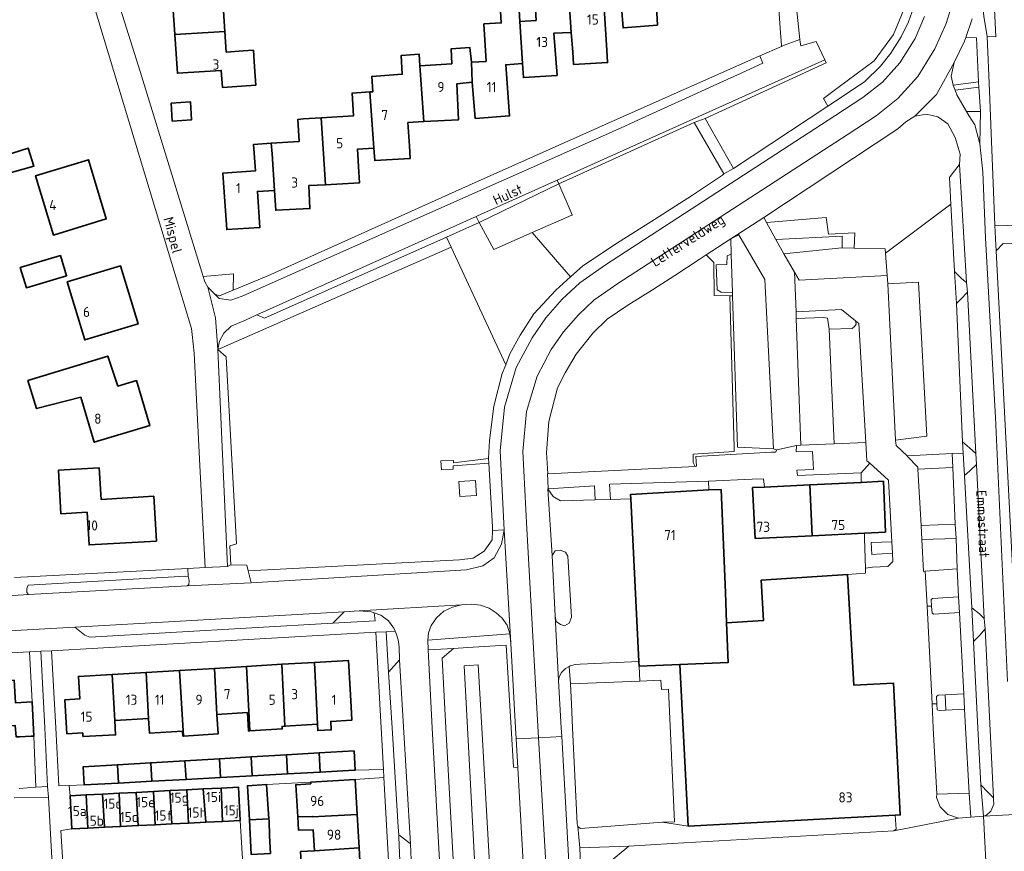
# Model space of a CAD drawing. Header units: metres. Extents: x 245598 to 248629, y 478632 to 481821.
# Tile 35 of 122: x 247371 to 247546, y 479478 to 479626. Entities that reach past the tile are written whole.
import ezdxf
from ezdxf.enums import TextEntityAlignment as Align

# ---------------------------------------------------------------- set-up
doc = ezdxf.new("R2010")
doc.units = ezdxf.units.M
for name, color, linetype, lineweight in [('B-XX-GR-GROENVOORZIENING-GV', 80, 'Continuous', 18), ('B-XX-OG-BEBOUWING-GV', 7, 'Continuous', 35), ('B-XX-OG-BEBOUWING-T18', 10, 'Continuous', 18), ('B-XX-OG-TERREIN_ERF-GV', 7, 'Continuous', 18), ('B-XX-OG-TOPOGRAFIE-T18', 10, 'Continuous', 18), ('B-XX-OG-WATER-GV', 130, 'Continuous', 18), ('B-XX-OG-WATER_SLOOT-GV', 120, 'Continuous', 18), ('B-XX-VH-VERHARDING_GESLOTEN-GV', 252, 'Continuous', 18), ('B-XX-VH-VERHARDING_OPEN-GV', 252, 'Continuous', 18)]:
    doc.layers.add(name, color=color, linetype=linetype, lineweight=lineweight)
doc.styles.add('NLCS-ISO-M-T18', font='NLCS-ISO.ttf', dxfattribs={"height": 1.8})

msp = doc.modelspace()

# ---------------------------------------------------------------- linework, layer by layer
at = {"layer": 'B-XX-GR-GROENVOORZIENING-GV'}
for points in [[(247508.275, 479637.125), (247509.791, 479622.446), (247509.838, 479621.988), (247510, 479621.3), (247512.713, 479622.062), (247514.238, 479618.812), (247514.488, 479618.287), (247492.988, 479608.375), (247498.012, 479599.525), (247514.799, 479610.606), (247513.994, 479611.975), (247516.617, 479613.911), (247523.016, 479618.636), (247526.425, 479623.323), (247528.556, 479628.522), (247528.811, 479631.505), (247528.599, 479634.974), (247522.947, 479634.704), (247522.827, 479637.214), (247528.445, 479637.483), (247528.304, 479639.787), (247508.236, 479638.303)], [(247529.424, 479639.87), (247528.304, 479639.787), (247528.445, 479637.483), (247528.81, 479637.5), (247528.93, 479634.99), (247528.599, 479634.974), (247528.811, 479631.505), (247528.556, 479628.522), (247526.425, 479623.323), (247523.016, 479618.636), (247516.617, 479613.911), (247513.994, 479611.975), (247514.799, 479610.606), (247521.287, 479614.888), (247524.125, 479617.675), (247525.988, 479620), (247527.838, 479622.925), (247529.1, 479625.575), (247530.013, 479628.075), (247530.275, 479629.625), (247529.8, 479638.125), (247529.475, 479638.9)], [(247537.025, 479614.325), (247541.577, 479614.937), (247541.188, 479622.763), (247539.296, 479622.812), (247539.075, 479622.162), (247537.237, 479618.375), (247536.725, 479615.937)], [(247541.577, 479614.937), (247537.025, 479614.325), (247537.388, 479613.412), (247541.625, 479613.975)], [(247541.925, 479609.625), (247539.411, 479609.662), (247539.838, 479608.925), (247540.925, 479607.275), (247541.813, 479603.875)], [(247462.193, 479588.099), (247469.047, 479580.231), (247471.225, 479582.188), (247477.4, 479586.275), (247483.988, 479590.425), (247490.725, 479594.763), (247496.075, 479598.325), (247496.287, 479598.575), (247491.037, 479607.675), (247466.975, 479596.775), (247469.325, 479591.238), (247469.287, 479591.225)], [(247503.881, 479589.916), (247514.48, 479590.786), (247514.872, 479587.845), (247519.579, 479588.041), (247519.461, 479585.333), (247524.963, 479585.225), (247525.021, 479584.468), (247536.637, 479593.131), (247536.388, 479597.888), (247537.025, 479598.775), (247538.175, 479600.187), (247538.275, 479602.075), (247537.438, 479605.025), (247536.112, 479607.425), (247534.325, 479608.675), (247532.313, 479609.162), (247530.263, 479608.8), (247528.625, 479607.787), (247527.213, 479606.562), (247503.387, 479590.813)], [(247537.625, 479575.513), (247537.263, 479581.175), (247536.637, 479593.131), (247525.021, 479584.468), (247525.325, 479580.487), (247525.463, 479578.963), (247530.875, 479579.275), (247532.388, 479551.875), (247526.813, 479551.175), (247526.8, 479551.175), (247526.9, 479550.237), (247528.849, 479548.363), (247536.881, 479548.781), (247538.841, 479548.883), (247538.725, 479550.888)], [(247519.461, 479585.333), (247519.579, 479588.041), (247514.872, 479587.845), (247514.48, 479590.786), (247503.881, 479589.916), (247505.56, 479586.868), (247517.294, 479587.451), (247517.334, 479585.374)], [(247462.193, 479588.099), (247455.411, 479585.111), (247452.822, 479589.922), (247446.967, 479587.308), (247447.8, 479585.513), (247457.511, 479564.604), (247458.267, 479566.533), (247460.075, 479569.825), (247462.525, 479573.675), (247466.425, 479577.875), (247469.047, 479580.231)], [(247446.967, 479587.308), (247414.622, 479572.867), (247413.256, 479573.467), (247411.367, 479572.589), (247408.7, 479571.478), (247407.378, 479570.222), (247406.633, 479568.778), (247406.367, 479567.311), (247407.144, 479567.652), (247447.8, 479585.513)], [(247497.38, 479576.838), (247497.836, 479576.838), (247497.816, 479577.463), (247495.813, 479577.513), (247495.075, 479577.888), (247494.938, 479582.338), (247496.838, 479582.4), (247496.887, 479583.963), (247497.6, 479584.287), (247497.512, 479586.963), (247497.037, 479586.7), (247495.175, 479585.475), (247493.129, 479584.114), (247493.474, 479583.769), (247494.482, 479582.761), (247494.567, 479576.881)], [(247506.975, 479584.3), (247517.287, 479585.375), (247517.334, 479585.374), (247517.294, 479587.451), (247505.56, 479586.868)], [(247457.511, 479564.604), (247447.8, 479585.513), (247407.144, 479567.652), (247406.367, 479567.311), (247407.811, 479565.978), (247409.678, 479532.767), (247408.467, 479532.367), (247408.667, 479528.978), (247411.478, 479528.922), (247411.74, 479527.922), (247449.278, 479529.867), (247451.722, 479530.178), (247453.711, 479531.411), (247455.078, 479533.478), (247455.14, 479535.081), (247455.167, 479535.789), (247454.511, 479547.111), (247448.189, 479546.611), (247448.167, 479546), (247446.078, 479545.878), (247445.967, 479547.478), (247448.222, 479547.578), (247448.222, 479547.122), (247454.478, 479547.933), (247454.656, 479551.111), (247455.389, 479557.211), (247456.9, 479563.044)], [(247491.171, 479546.512), (247490.854, 479547.224), (247490.818, 479548.715), (247498.104, 479549.141), (247498.147, 479549.865), (247497.38, 479576.838), (247494.567, 479576.881), (247494.482, 479582.761), (247493.474, 479583.769), (247493.129, 479584.114), (247491.925, 479583.313), (247487.6, 479580.463), (247483.625, 479577.912), (247479.2, 479575.175), (247475.575, 479572.675), (247473.088, 479570.275), (247470.063, 479566.475), (247468.063, 479563.162), (247466.738, 479560.5), (247465.163, 479554.513), (247464.775, 479548.963), (247464.975, 479545.2)], [(247497.816, 479577.463), (247497.6, 479584.287), (247496.887, 479583.963), (247496.838, 479582.4), (247494.938, 479582.338), (247495.075, 479577.888), (247495.813, 479577.513)], [(247403.706, 479580.304), (247404.011, 479579.311), (247404.567, 479578.378), (247405.811, 479577.133), (247406.633, 479576.878), (247409.035, 479577.872), (247409.097, 479580.788)], [(247505.136, 479549.638), (247505.137, 479549.625), (247502.6, 479549.775), (247498.688, 479549.925), (247497.836, 479576.838), (247497.38, 479576.838), (247498.147, 479549.865), (247498.104, 479549.141), (247490.818, 479548.715), (247490.854, 479547.224), (247491.171, 479546.512), (247491.425, 479546.525), (247491.325, 479548.3), (247504.775, 479549.037), (247505.463, 479549.025), (247505.7, 479549.463)], [(247509.162, 479572.839), (247514.025, 479573), (247514.725, 479572.9), (247515.037, 479570.938), (247519.113, 479571.063), (247519.488, 479571.412), (247519.787, 479571.8), (247519.675, 479572.388), (247517.225, 479574.4), (247509.137, 479574), (247509.137, 479572.838)], [(247522.262, 479547.075), (247521.7, 479547.5), (247521.512, 479550.787), (247515.901, 479550.538), (247509.988, 479550.275), (247509.2, 479550.237), (247509.175, 479549.1), (247512.075, 479549.162), (247512.213, 479545.963), (247509.275, 479545.862), (247509.375, 479544.875), (247520.688, 479545.388)], [(247530.787, 479546.025), (247531.339, 479535.974), (247537.412, 479536.213), (247537, 479546.325)], [(247449.209, 479543.851), (247452.163, 479544.031), (247452.328, 479541.313), (247449.375, 479541.133)], [(247465.025, 479542.525), (247465.962, 479541.138), (247467.275, 479540.375), (247473.412, 479540.537), (247473.275, 479543.075), (247465.038, 479542.525)], [(247476.137, 479540.625), (247479.775, 479540.737), (247479.725, 479541.525), (247493.637, 479542.338), (247493.588, 479543.888), (247475.975, 479543.325)], [(247526.275, 479531.088), (247526.168, 479533.112), (247522.475, 479532.975), (247522.625, 479530.838)], [(247532.1, 479527.875), (247537.763, 479528.313), (247537.6, 479533.688), (247531.475, 479533.5), (247531.787, 479527.838)], [(247465.775, 479530.675), (247466.275, 479519.888), (247466.475, 479518.912), (247467.238, 479518.375), (247467.988, 479518.175), (247468.8, 479518.6), (247469.225, 479519.675), (247468.575, 479530.563), (247468.162, 479531.263), (247467.213, 479531.612), (247466.275, 479531.475)], [(247401.078, 479526.944), (247400.667, 479526.967), (247372.611, 479525.378), (247372.367, 479524.811), (247372.378, 479524.111), (247372.667, 479523.711), (247400.867, 479525.244), (247401.2, 479525.5), (247401.222, 479526.222)], [(247458.256, 479516.711), (247458.267, 479516.711), (247458.033, 479517.5), (247457.756, 479518.3), (247456.889, 479519.489), (247455.833, 479520.489), (247454.6, 479521.3), (247453.056, 479521.811), (247451.433, 479522.033), (247449.633, 479521.9), (247448.033, 479521.5), (247446.5, 479520.756), (247445.2, 479519.556), (247444.289, 479518.211), (247443.789, 479516.889), (247443.678, 479515.6)], [(247538.025, 479523.287), (247533.362, 479523.037), (247533.125, 479522.862), (247533.222, 479521.675), (247533.325, 479520.425), (247533.612, 479520.225), (247538.175, 479520.513)], [(247431.467, 479520.833), (247428.8, 479520.656), (247426.756, 479518.622), (247434.289, 479519.056), (247434.132, 479520.474), (247433.611, 479520.656)], [(247436.7, 479509.911), (247438.656, 479512.111), (247438.589, 479514.433), (247438.411, 479515.656), (247438.056, 479516.789), (247437.867, 479517.189), (247436.267, 479517.111)], [(247375.57, 479500), (247374.889, 479513.633), (247372.867, 479513.525), (247373.356, 479504.622), (247373.656, 479498.511), (247373.633, 479498.511), (247374, 479489.456), (247376.089, 479489.6)], [(247446.887, 479500), (247446.211, 479512.4), (247448.222, 479514.133), (247443.7, 479513.856), (247444.464, 479500), (247446.533, 479462.5), (247446.644, 479460.51), (247454.194, 479460.878), (247461.478, 479461.233), (247461.289, 479464.589), (247458.789, 479462.733), (247454.085, 479462.598), (247450.656, 479462.5), (247448.856, 479463.867)], [(247470.363, 479482.487), (247470.825, 479482.125), (247485.412, 479483.225), (247487.546, 479483.299), (247486.449, 479506.89), (247485.185, 479506.811), (247485.08, 479508.484), (247481.377, 479508.328), (247469.01, 479507.808), (247469.2, 479504.237), (247469.397, 479500), (247470.188, 479482.938)], [(247538.938, 479506.037), (247535.604, 479505.882), (247535.763, 479503.162), (247539.088, 479503.338)], [(247534.158, 479504.29), (247534.225, 479503.225), (247534.6, 479503.1), (247535.763, 479503.162), (247535.604, 479505.882), (247534.375, 479505.825), (247534.075, 479505.6)], [(247440.833, 479474.456), (247440.689, 479476.556), (247440.567, 479479.4), (247438.996, 479480.636), (247438.533, 479481), (247438.526, 479480.613), (247438.889, 479472.011)], [(247470.912, 479472.631), (247471.389, 479472.656), (247472.467, 479473.233), (247479.372, 479478.975), (247470.675, 479478.662)]]:
    msp.add_lwpolyline(points, close=True, dxfattribs=at)
at = {"layer": 'B-XX-OG-BEBOUWING-GV'}
for points in [[(247486.914, 479632.738), (247486.546, 479639.026), (247486.323, 479642.94), (247483.251, 479642.765), (247483.478, 479638.776), (247477.442, 479638.332), (247477.657, 479634.553), (247478.105, 479628.168), (247478.363, 479624.496), (247484.483, 479625.01), (247484.066, 479632.581)], [(247468.746, 479630.138), (247469.17, 479623.699), (247469.452, 479620.227), (247469.576, 479618.01), (247475.622, 479618.349), (247475.498, 479620.566), (247475.032, 479628.012), (247478.105, 479628.168), (247477.657, 479634.553), (247477.442, 479638.332), (247477.421, 479638.692), (247474.379, 479638.519), (247474.617, 479634.346), (247471.637, 479634.176), (247471.892, 479630.347)], [(247398.686, 479623.329), (247407.594, 479623.854), (247407.344, 479627.567), (247412.238, 479627.895), (247412.082, 479630.219), (247413.07, 479630.285), (247414.241, 479631.394), (247414.138, 479632.93), (247413.005, 479634.18), (247411.821, 479634.1), (247402.958, 479633.504), (247403.153, 479630.607), (247398.219, 479630.275)], [(247454.022, 479618.524), (247451.416, 479618.384), (247451.574, 479614.861), (247452.089, 479608.366), (247458.209, 479608.855), (247457.514, 479617.949), (247460.511, 479618.181), (247460.013, 479625.618), (247459.838, 479628.697), (247456.543, 479628.509), (247456.721, 479625.385), (247453.641, 479625.21)], [(247460.013, 479625.618), (247460.511, 479618.181), (247460.667, 479615.657), (247466.638, 479616.047), (247466.097, 479623.567), (247469.17, 479623.699), (247468.746, 479630.138), (247465.732, 479629.938), (247462.696, 479629.765), (247462.921, 479625.826)], [(247403.993, 479616.76), (247406.96, 479616.96), (247407.165, 479613.92), (247413.082, 479614.319), (247412.864, 479617.56), (247412.664, 479620.533), (247410.839, 479620.41), (247407.839, 479620.209), (247407.594, 479623.854), (247398.686, 479623.329), (247399.15, 479616.434)], [(247433.376, 479613.126), (247434.078, 479603.136), (247434.223, 479600.909), (247440.543, 479601.299), (247440.406, 479603.515), (247440.115, 479607.67), (247442.938, 479607.868), (247442.223, 479617.787), (247442.143, 479619.836), (247438.921, 479619.579), (247439.134, 479616.252), (247433.7, 479615.881), (247433.886, 479613.161)], [(247442.938, 479607.868), (247449.141, 479608.183), (247448.801, 479614.554), (247451.574, 479614.861), (247451.416, 479618.384), (247451.16, 479621.007), (247447.838, 479620.799), (247447.919, 479618.126), (247442.223, 479617.787)], [(247424.702, 479608.519), (247425.47, 479596.586), (247431.545, 479596.974), (247431.422, 479598.82), (247431.149, 479602.93), (247434.078, 479603.136), (247433.376, 479613.126), (247430.215, 479612.91), (247430.474, 479608.888)], [(247398.25, 479607.942), (247401.659, 479608.157), (247401.457, 479611.363), (247398.048, 479611.148)], [(247425.47, 479596.586), (247424.702, 479608.519), (247421.531, 479608.317), (247420.57, 479608.244), (247420.803, 479604.326), (247415.794, 479603.98), (247415.998, 479602.082), (247416.412, 479595.611), (247416.646, 479592.063), (247422.716, 479592.378), (247422.524, 479596.447)], [(247415.794, 479603.98), (247412.696, 479603.773), (247413.007, 479599.076), (247407.211, 479598.687), (247407.933, 479588.644), (247413.829, 479589.007), (247413.389, 479595.428), (247416.412, 479595.611), (247415.998, 479602.082)], [(247366.411, 479597.878), (247373.611, 479599.9), (247372.611, 479603.133), (247365.511, 479600.889), (247363.68, 479600.309), (247364.56, 479597.325)], [(247373.905, 479598.207), (247377.097, 479587.664), (247386.516, 479590.517), (247383.323, 479601.059)], [(247378.39, 479584.047), (247371.211, 479581.878), (247372.322, 479578.278), (247379.456, 479580.433)], [(247379.57, 479579.33), (247382.667, 479569.001), (247392.157, 479571.848), (247389.059, 479582.175)], [(247381.991, 479558.821), (247384.383, 479550.812), (247394.246, 479553.759), (247391.854, 479561.768), (247388.577, 479560.789), (247386.767, 479566.122), (247372.578, 479561.789), (247374.089, 479556.8)], [(247377.998, 479545.818), (247378.451, 479538.092), (247383.111, 479538.366), (247383.453, 479532.538), (247395.417, 479533.241), (247394.95, 479541.187), (247385.579, 479540.636), (247385.25, 479546.243)], [(247503.512, 479542.838), (247501.411, 479542.733), (247501.863, 479533.67), (247512.015, 479534.176), (247511.563, 479543.228)], [(247521.275, 479534.638), (247525.025, 479534.825), (247524.662, 479543.862), (247520.703, 479543.67), (247511.563, 479543.228), (247512.015, 479534.176)], [(247495.794, 479542.428), (247493.637, 479542.338), (247479.725, 479541.525), (247479.775, 479540.737), (247481.174, 479511.787), (247481.213, 479510.975), (247488.438, 479511.275), (247497.072, 479511.634), (247496.779, 479518.692), (247496.555, 479524.096)], [(247518.287, 479527.263), (247502.927, 479526.292), (247503.338, 479519.085), (247496.779, 479518.692), (247497.072, 479511.634), (247488.438, 479511.275), (247489.925, 479482.525), (247526.725, 479484.487), (247527.662, 479484.525), (247526.475, 479507.938), (247519.387, 479507.625)], [(247411.441, 479510.933), (247412.022, 479499.478), (247417.778, 479499.822), (247417.751, 479500.271), (247418.271, 479500.302), (247417.691, 479511.306)], [(247424.04, 479500.647), (247424.081, 479500.655), (247423.523, 479511.655), (247417.691, 479511.306), (247418.271, 479500.302)], [(247423.523, 479511.655), (247424.081, 479500.655), (247424.04, 479500.647), (247424.108, 479499.508), (247426.494, 479499.651), (247426.404, 479501.158), (247430.177, 479501.383), (247430.031, 479503.829), (247429.542, 479512.015)], [(247382.314, 479499.116), (247382.343, 479498.493), (247388.149, 479498.764), (247388.03, 479501.317), (247387.559, 479509.505), (247381.541, 479509.145), (247381.78, 479505.14), (247379.133, 479504.989), (247379.5, 479498.967)], [(247387.559, 479509.505), (247388.03, 479501.317), (247394.009, 479501.674), (247393.576, 479509.865)], [(247393.576, 479509.865), (247394.009, 479501.674), (247394.164, 479499.077), (247400.076, 479499.43), (247400.129, 479498.542), (247400.234, 479498.548), (247399.53, 479510.221)], [(247400.234, 479498.548), (247406.398, 479498.916), (247406.19, 479502.403), (247405.742, 479510.592), (247399.53, 479510.221)], [(247405.742, 479510.592), (247406.19, 479502.403), (247411.594, 479502.726), (247411.789, 479499.464), (247412.022, 479499.478), (247411.441, 479510.933)], [(247363.774, 479508.128), (247364.29, 479500.093), (247370.306, 479500.453), (247370.489, 479498.411), (247371.056, 479498.422), (247373.133, 479498.5), (247373.633, 479498.511), (247373.656, 479498.511), (247373.356, 479504.622), (247370.371, 479504.467), (247370.13, 479508.508)], [(247418.54, 479495.199), (247418.718, 479491.831), (247424.512, 479492.147), (247424.34, 479495.537)], [(247430.578, 479492.479), (247430.767, 479492.489), (247430.556, 479495.9), (247424.34, 479495.537), (247424.512, 479492.147)], [(247394.424, 479493.791), (247388.483, 479493.444), (247388.671, 479490.189), (247394.597, 479490.513)], [(247400.501, 479494.146), (247394.424, 479493.791), (247394.597, 479490.513), (247400.7, 479490.846)], [(247406.621, 479494.503), (247400.501, 479494.146), (247400.7, 479490.846), (247406.803, 479491.18)], [(247406.621, 479494.503), (247406.803, 479491.18), (247412.428, 479491.487), (247412.258, 479494.832)], [(247418.54, 479495.199), (247412.258, 479494.832), (247412.428, 479491.487), (247418.718, 479491.831)], [(247388.483, 479493.444), (247382.4, 479493.089), (247382.578, 479489.856), (247388.671, 479490.189)], [(247423.173, 479484.259), (247423.176, 479484.204), (247431.118, 479484.617), (247430.766, 479490.791), (247422.827, 479490.34), (247422.843, 479490.052), (247420.188, 479489.891), (247420.533, 479484.167)], [(247388.775, 479488.378), (247389.055, 479482.459), (247392.202, 479482.619), (247391.846, 479488.534)], [(247391.846, 479488.534), (247392.202, 479482.619), (247395.199, 479482.77), (247394.893, 479488.688)], [(247394.893, 479488.688), (247395.199, 479482.77), (247398.146, 479482.92), (247397.79, 479488.835)], [(247398.146, 479482.92), (247401.143, 479483.071), (247400.812, 479488.988), (247397.79, 479488.835)], [(247401.143, 479483.071), (247404.19, 479483.226), (247403.759, 479489.137), (247400.812, 479488.988)], [(247404.19, 479483.226), (247407.163, 479483.376), (247406.906, 479489.297), (247403.759, 479489.137)], [(247406.906, 479489.297), (247407.163, 479483.376), (247410.334, 479483.537), (247410.034, 479489.455)], [(247415.432, 479483.802), (247415.012, 479489.911), (247415.011, 479489.922), (247411.611, 479489.711), (247411.943, 479483.621)], [(247382.956, 479488.084), (247380.083, 479487.938), (247380.382, 479482.02), (247383.236, 479482.165)], [(247383.236, 479482.165), (247386.208, 479482.315), (247385.852, 479488.23), (247382.956, 479488.084)], [(247389.055, 479482.459), (247388.775, 479488.378), (247385.852, 479488.23), (247386.208, 479482.315)], [(247415.674, 479477.677), (247415.5, 479480.811), (247415.456, 479483.456), (247415.432, 479483.802), (247411.943, 479483.621), (247412.279, 479477.469)], [(247431.458, 479478.644), (247431.118, 479484.617), (247423.176, 479484.204), (247423.173, 479484.259), (247420.533, 479484.167), (247420.7, 479481.789), (247423.31, 479481.858), (247423.521, 479478.157)], [(247423.852, 479472.342), (247431.788, 479472.843), (247431.458, 479478.644), (247423.521, 479478.157), (247421.053, 479478.01), (247421.4, 479472.196)]]:
    msp.add_lwpolyline(points, close=True, dxfattribs=at)
at = {"layer": 'B-XX-OG-TERREIN_ERF-GV'}
for points in [[(247544.463, 479626.662), (247544.662, 479622.925), (247543.112, 479622.975), (247543.513, 479613.238), (247544.475, 479589.412), (247569.862, 479588.763), (247573.763, 479588.662), (247574.065, 479583.438), (247584.625, 479583.963), (247584.563, 479586.5), (247587.313, 479586.662), (247587.137, 479590.588), (247588.525, 479591.763), (247592.434, 479591.959), (247594.475, 479592.062), (247593.136, 479614.771), (247592.664, 479622.762), (247591.5, 479642.5)], [(247387.289, 479633.378), (247392.511, 479616.767), (247393.933, 479612.111), (247403.706, 479580.304), (247409.097, 479580.788), (247409.035, 479577.872), (247415.2, 479580.422), (247450.9, 479596.478), (247477.887, 479608.537), (247502.695, 479619.528), (247506.52, 479621.223), (247506.45, 479622.353), (247506.421, 479622.875), (247505.475, 479636.1)], [(247370.178, 479526.733), (247401.017, 479528.36), (247404.089, 479528.522), (247403.156, 479546.7), (247402.111, 479566.678), (247401.767, 479569.944), (247401.656, 479571.033), (247396.211, 479589.089), (247383.122, 479632.511)], [(247484.066, 479632.581), (247484.483, 479625.01), (247478.363, 479624.496), (247478.105, 479628.168)], [(247475.032, 479628.012), (247475.498, 479620.566), (247475.622, 479618.349), (247469.576, 479618.01), (247469.452, 479620.227), (247469.17, 479623.699), (247466.097, 479623.567), (247466.638, 479616.047), (247460.667, 479615.657), (247460.511, 479618.181), (247457.514, 479617.949), (247458.209, 479608.855), (247452.089, 479608.366), (247451.574, 479614.861), (247448.801, 479614.554), (247449.141, 479608.183), (247442.938, 479607.868), (247440.115, 479607.67), (247440.406, 479603.515), (247440.543, 479601.299), (247434.223, 479600.909), (247434.078, 479603.136), (247431.149, 479602.93), (247431.422, 479598.82), (247431.545, 479596.974), (247425.47, 479596.586), (247422.524, 479596.447), (247422.716, 479592.378), (247416.646, 479592.063), (247416.412, 479595.611), (247413.389, 479595.428), (247413.829, 479589.007), (247407.933, 479588.644), (247407.211, 479598.687), (247413.007, 479599.076), (247412.696, 479603.773), (247415.794, 479603.98), (247420.803, 479604.326), (247420.57, 479608.244), (247421.531, 479608.317), (247424.702, 479608.519), (247430.474, 479608.888), (247430.215, 479612.91), (247433.376, 479613.126), (247433.886, 479613.161), (247433.7, 479615.881), (247439.134, 479616.252), (247438.921, 479619.579), (247442.143, 479619.836), (247442.223, 479617.787), (247447.919, 479618.126), (247447.838, 479620.799), (247451.16, 479621.007), (247451.416, 479618.384), (247454.022, 479618.524), (247453.641, 479625.21), (247456.721, 479625.385), (247456.543, 479628.509)], [(247459.838, 479628.697), (247460.013, 479625.618), (247462.921, 479625.826), (247462.696, 479629.765)], [(247569.075, 479585.925), (247545.963, 479586.175), (247544.687, 479584.861), (247549.081, 479500)], [(247370.371, 479504.467), (247373.356, 479504.622), (247372.867, 479513.525), (247295.2, 479509.367)], [(247371.022, 479489.233), (247374, 479489.456), (247373.633, 479498.511), (247373.133, 479498.5), (247371.056, 479498.422)], [(247421.053, 479478.01), (247423.521, 479478.157), (247423.31, 479481.858), (247420.7, 479481.789), (247420.533, 479484.167), (247420.188, 479489.891), (247422.843, 479490.052), (247422.827, 479490.34), (247415.012, 479489.911), (247415.432, 479483.802), (247415.456, 479483.456), (247415.5, 479480.811), (247415.674, 479477.677)], [(247438.7, 479440.556), (247435.833, 479491.156), (247430.766, 479490.791), (247431.118, 479484.617), (247431.458, 479478.644), (247431.788, 479472.843)], [(247377.567, 479463.856), (247376.256, 479487.689), (247370.122, 479487.578)]]:
    msp.add_lwpolyline(points, dxfattribs=at)
for points in [[(247411.821, 479634.1), (247413.005, 479634.18), (247414.138, 479632.93), (247414.241, 479631.394), (247413.07, 479630.285), (247412.082, 479630.219), (247412.238, 479627.895), (247407.344, 479627.567), (247407.594, 479623.854), (247407.839, 479620.209), (247410.839, 479620.41), (247412.664, 479620.533), (247412.864, 479617.56), (247413.082, 479614.319), (247407.165, 479613.92), (247406.96, 479616.96), (247403.993, 479616.76), (247399.15, 479616.434), (247398.686, 479623.329), (247398.219, 479630.275), (247403.153, 479630.607), (247402.958, 479633.504)], [(247398.25, 479607.942), (247398.048, 479611.148), (247401.457, 479611.363), (247401.659, 479608.157)], [(247372.611, 479603.133), (247373.611, 479599.9), (247366.411, 479597.878), (247364.56, 479597.325), (247363.68, 479600.309), (247365.511, 479600.889)], [(247373.905, 479598.207), (247383.323, 479601.059), (247386.516, 479590.517), (247377.097, 479587.664)], [(247378.39, 479584.047), (247379.456, 479580.433), (247372.322, 479578.278), (247371.211, 479581.878)], [(247379.57, 479579.33), (247389.059, 479582.175), (247392.157, 479571.848), (247382.667, 479569.001)], [(247388.577, 479560.789), (247391.854, 479561.768), (247394.246, 479553.759), (247384.383, 479550.812), (247381.991, 479558.821), (247374.089, 479556.8), (247372.578, 479561.789), (247386.767, 479566.122)], [(247377.998, 479545.818), (247385.25, 479546.243), (247385.579, 479540.636), (247394.95, 479541.187), (247395.417, 479533.241), (247383.453, 479532.538), (247383.111, 479538.366), (247378.451, 479538.092)], [(247503.338, 479519.085), (247502.927, 479526.292), (247518.287, 479527.263), (247521.5, 479527.513), (247521.471, 479528.438), (247521.305, 479533.7), (247521.275, 479534.638), (247512.015, 479534.176), (247501.863, 479533.67), (247501.411, 479542.733), (247503.512, 479542.838), (247503.363, 479544.325), (247501.336, 479544.234), (247493.588, 479543.888), (247493.637, 479542.338), (247495.794, 479542.428), (247496.555, 479524.096), (247496.779, 479518.692)], [(247394.424, 479493.791), (247400.501, 479494.146), (247406.621, 479494.503), (247412.258, 479494.832), (247418.54, 479495.199), (247424.34, 479495.537), (247430.556, 479495.9), (247430.767, 479492.489), (247430.578, 479492.479), (247435.811, 479492.6), (247435.383, 479500), (247434.4, 479517.011), (247376.789, 479513.733), (247377.513, 479500), (247378.056, 479489.689), (247379.932, 479489.758), (247382.578, 479489.856), (247382.4, 479493.089), (247388.483, 479493.444)], [(247388.03, 479501.317), (247388.149, 479498.764), (247382.343, 479498.493), (247382.314, 479499.116), (247379.5, 479498.967), (247379.133, 479504.989), (247381.78, 479505.14), (247381.541, 479509.145), (247387.559, 479509.505), (247393.576, 479509.865), (247399.53, 479510.221), (247405.742, 479510.592), (247411.441, 479510.933), (247417.691, 479511.306), (247423.523, 479511.655), (247429.542, 479512.015), (247430.031, 479503.829), (247430.177, 479501.383), (247426.404, 479501.158), (247426.494, 479499.651), (247424.108, 479499.508), (247424.04, 479500.647), (247418.271, 479500.302), (247417.751, 479500.271), (247417.778, 479499.822), (247412.022, 479499.478), (247411.789, 479499.464), (247411.594, 479502.726), (247406.19, 479502.403), (247406.398, 479498.916), (247400.234, 479498.548), (247400.129, 479498.542), (247400.076, 479499.43), (247394.164, 479499.077), (247394.009, 479501.674)]]:
    msp.add_lwpolyline(points, close=True, dxfattribs=at)
at = {"layer": 'B-XX-OG-WATER-GV'}
msp.add_lwpolyline([(247452.6, 479464.356), (247453.189, 479464.156), (247453.3, 479463.789), (247454.009, 479463.795), (247454.556, 479463.8), (247454.656, 479464.267), (247455.267, 479464.333), (247453.262, 479500), (247452.633, 479511.2), (247451, 479511.114), (247450.111, 479511.067), (247450.701, 479500)], close=True, dxfattribs=at)
at = {"layer": 'B-XX-OG-WATER_SLOOT-GV'}
for points in [[(247459.668, 479492.922), (247458.889, 479492.989), (247458.463, 479500), (247457.567, 479514.733), (247450.798, 479514.298), (247448.222, 479514.133), (247446.211, 479512.4), (247446.887, 479500), (247448.856, 479463.867), (247450.656, 479462.5), (247454.085, 479462.598), (247458.789, 479462.733), (247461.289, 479464.589), (247461.056, 479468.7)], [(247454.009, 479463.795), (247453.3, 479463.789), (247453.189, 479464.156), (247452.6, 479464.356), (247450.701, 479500), (247450.111, 479511.067), (247451, 479511.114), (247452.633, 479511.2), (247453.262, 479500), (247455.267, 479464.333), (247454.656, 479464.267), (247454.556, 479463.8)]]:
    msp.add_lwpolyline(points, close=True, dxfattribs=at)
at = {"layer": 'B-XX-VH-VERHARDING_GESLOTEN-GV'}
for points in [[(247531.987, 479626.537), (247530.275, 479622.638), (247527.575, 479618.275), (247524.463, 479614.863), (247521.025, 479612.125), (247516.012, 479608.863), (247475.238, 479582.338), (247470.675, 479579.175), (247467.575, 479576.237), (247464.637, 479572.938), (247462.192, 479569.406), (247459.367, 479564.078), (247457.289, 479557.067), (247456.556, 479549.278), (247457.256, 479535.211), (247458.4, 479515.056), (247459.263, 479500), (247459.376, 479498.036), (247463.369, 479498.244), (247461.251, 479535.41), (247460.565, 479549.19), (247461.235, 479556.304), (247463.088, 479562.558), (247465.616, 479567.324), (247467.787, 479570.46), (247470.45, 479573.45), (247473.205, 479576.062), (247477.469, 479579.017), (247518.193, 479605.51), (247523.367, 479608.877), (247527.204, 479611.932), (247530.781, 479615.854), (247533.824, 479620.772), (247535.8, 479625.27), (247536.663, 479627.932)], [(247536.663, 479627.932), (247535.8, 479625.27), (247533.824, 479620.772), (247530.781, 479615.854), (247527.204, 479611.932), (247523.367, 479608.877), (247518.193, 479605.51), (247477.469, 479579.017), (247473.205, 479576.062), (247470.45, 479573.45), (247467.787, 479570.46), (247465.616, 479567.324), (247463.088, 479562.558), (247461.235, 479556.304), (247460.565, 479549.19), (247461.251, 479535.41), (247463.369, 479498.244), (247467.471, 479498.457), (247467.382, 479500), (247466.9, 479508.4), (247466.275, 479519.888), (247465.775, 479530.675), (247465.025, 479542.525), (247465.038, 479542.525), (247464.988, 479543.925), (247464.962, 479545.2), (247464.975, 479545.2), (247464.775, 479548.963), (247465.163, 479554.513), (247466.738, 479560.5), (247468.063, 479563.162), (247470.063, 479566.475), (247473.088, 479570.275), (247475.575, 479572.675), (247479.2, 479575.175), (247483.625, 479577.912), (247487.6, 479580.463), (247491.925, 479583.313), (247493.129, 479584.114), (247495.175, 479585.475), (247497.037, 479586.7), (247497.512, 479586.963), (247503.387, 479590.813), (247527.213, 479606.562), (247528.625, 479607.787), (247530.263, 479608.8), (247534.073, 479612.662), (247537.237, 479618.375), (247539.075, 479622.162), (247539.296, 479622.812), (247540.425, 479626.125)], [(247546.725, 479508.225), (247544.575, 479555.225), (247542.813, 479587.125), (247542.3, 479598.925), (247541.813, 479603.875), (247540.925, 479607.275), (247539.838, 479608.925), (247539.411, 479609.662), (247537.725, 479612.575), (247537.388, 479613.412), (247537.025, 479614.325), (247536.725, 479615.937), (247537.237, 479618.375), (247534.073, 479612.662), (247530.263, 479608.8), (247532.313, 479609.162), (247534.325, 479608.675), (247536.112, 479607.425), (247537.438, 479605.025), (247538.275, 479602.075), (247538.175, 479600.187), (247539.425, 479579.225), (247539.6, 479577.525), (247541.1, 479548.813), (247541.188, 479546.875), (247542.575, 479519.463), (247542.725, 479517.638), (247544.2, 479487.575), (247544.237, 479487.275), (247544.313, 479486.412), (247543.775, 479485.175), (247543, 479484.475), (247542.418, 479484.281), (247548.062, 479484.584)], [(247465.683, 479457.624), (247463.369, 479498.244), (247459.376, 479498.036), (247459.668, 479492.922), (247461.056, 479468.7)], [(247468.811, 479475.1), (247467.471, 479498.457), (247463.369, 479498.244), (247465.683, 479457.624)]]:
    msp.add_lwpolyline(points, dxfattribs=at)
for points in [[(247538.175, 479600.187), (247537.025, 479598.775), (247536.388, 479597.888), (247536.637, 479593.131), (247537.263, 479581.175), (247538.612, 479579.9), (247539.425, 479579.225)], [(247539.6, 479577.525), (247538.375, 479576.225), (247537.625, 479575.513), (247538.725, 479550.888), (247539.963, 479549.787), (247541.1, 479548.813)], [(247541.188, 479546.875), (247540.025, 479545.737), (247539.088, 479544.875), (247540.362, 479521.36), (247541.713, 479520.275), (247542.575, 479519.463)], [(247542.725, 479517.638), (247541.775, 479516.513), (247540.675, 479515.342), (247541.451, 479500), (247541.963, 479489.875), (247543.263, 479488.5), (247544.2, 479487.575)], [(247551.967, 479416.989), (247550.767, 479437.589), (247549.862, 479452.737), (247548.062, 479484.584), (247542.418, 479484.281), (247543.1, 479471.7), (247544.911, 479438.311), (247547.333, 479393.767), (247548.749, 479367.175), (247554.722, 479367.522), (247554.244, 479375.433)]]:
    msp.add_lwpolyline(points, close=True, dxfattribs=at)
at = {"layer": 'B-XX-VH-VERHARDING_OPEN-GV'}
for points in [[(247543.7, 479641.162), (247542.175, 479669.175), (247541.963, 479671.163), (247541.862, 479674.125), (247544.52, 479677.582), (247542.213, 479676.825), (247539.869, 479674.506), (247540.525, 479662.663), (247541.838, 479635.463), (247541.7, 479634.525), (247542.525, 479626.575), (247543.112, 479622.975), (247544.662, 479622.925), (247544.463, 479626.662), (247543.787, 479639.625)], [(247509.791, 479622.446), (247508.275, 479637.125), (247505.46, 479636.931), (247505.475, 479636.1), (247506.421, 479622.875), (247506.45, 479622.353), (247506.52, 479621.223), (247507.175, 479621.513)], [(247404.567, 479578.378), (247404.011, 479579.311), (247403.706, 479580.304), (247393.933, 479612.111), (247392.511, 479616.767), (247387.289, 479633.378), (247383.122, 479632.511), (247396.211, 479589.089), (247401.656, 479571.033), (247401.767, 479569.944), (247402.111, 479566.678), (247403.156, 479546.7), (247404.089, 479528.522), (247408.078, 479528.733), (247406.367, 479567.311), (247405.939, 479572.911)], [(247405.811, 479577.133), (247404.567, 479578.378), (247405.939, 479572.911), (247406.367, 479567.311), (247406.633, 479568.778), (247407.378, 479570.222), (247408.7, 479571.478), (247411.367, 479572.589), (247413.256, 479573.467), (247452.277, 479590.984), (247452.512, 479591.088), (247466.675, 479597.449), (247514.238, 479618.812), (247512.713, 479622.062), (247510, 479621.3), (247509.838, 479621.988), (247509.791, 479622.446), (247507.175, 479621.513), (247506.52, 479621.223), (247502.695, 479619.528), (247503.238, 479618.263), (247498.713, 479616.187), (247493.713, 479613.9), (247490.14, 479612.268), (247485.699, 479610.239), (247481.1, 479608.138), (247478.662, 479607.025), (247475.905, 479605.799), (247472.037, 479604.079), (247410.678, 479576.789), (247408.622, 479576.089), (247406.578, 479576.389)], [(247490.14, 479612.268), (247493.713, 479613.9), (247498.713, 479616.187), (247503.238, 479618.263), (247502.695, 479619.528), (247477.887, 479608.537), (247450.9, 479596.478), (247415.2, 479580.422), (247409.035, 479577.872), (247406.633, 479576.878), (247405.811, 479577.133), (247406.578, 479576.389), (247408.622, 479576.089), (247410.678, 479576.789), (247472.037, 479604.079), (247475.905, 479605.799), (247478.662, 479607.025), (247481.1, 479608.138), (247485.699, 479610.239)], [(247491.037, 479607.675), (247492.988, 479608.375), (247514.488, 479618.287), (247514.238, 479618.812), (247466.675, 479597.449), (247466.975, 479596.775)], [(247541.625, 479613.975), (247537.388, 479613.412), (247537.725, 479612.575), (247539.411, 479609.662), (247541.925, 479609.625)], [(247496.287, 479598.575), (247498.012, 479599.525), (247492.988, 479608.375), (247491.037, 479607.675)], [(247452.822, 479589.922), (247466.975, 479596.775), (247466.675, 479597.449), (247452.512, 479591.088), (247452.277, 479590.984)], [(247466.975, 479596.775), (247452.822, 479589.922), (247455.411, 479585.111), (247462.193, 479588.099), (247469.287, 479591.225), (247469.325, 479591.238)], [(247413.256, 479573.467), (247414.622, 479572.867), (247446.967, 479587.308), (247452.822, 479589.922), (247452.277, 479590.984)], [(247503.387, 479590.813), (247497.512, 479586.963), (247498.938, 479587.713), (247503.6, 479579.775), (247505.136, 479549.638), (247505.7, 479549.463), (247509.2, 479550.237), (247509.988, 479550.275), (247509.162, 479572.839), (247509.137, 479572.838), (247509.137, 479574), (247508.878, 479581.031), (247506.975, 479584.3), (247505.56, 479586.868), (247503.881, 479589.916)], [(247569.862, 479588.763), (247544.475, 479589.412), (247544.475, 479589.4), (247544.575, 479587.025), (247544.687, 479584.861), (247545.963, 479586.175), (247569.075, 479585.925), (247571.425, 479583.438), (247572.525, 479557.162), (247572.563, 479556.563), (247574.411, 479556.653), (247574.875, 479556.938), (247575.093, 479557.152), (247575.575, 479557.625), (247574.946, 479568.372), (247574.819, 479570.539), (247574.188, 479581.313), (247574.065, 479583.438), (247573.763, 479588.662)], [(247497.6, 479584.287), (247497.816, 479577.463), (247497.836, 479576.838), (247498.688, 479549.925), (247502.6, 479549.775), (247505.137, 479549.625), (247505.136, 479549.638), (247503.6, 479579.775), (247498.938, 479587.713), (247497.512, 479586.963)], [(247519.461, 479585.333), (247517.334, 479585.374), (247517.287, 479585.375), (247506.975, 479584.3), (247508.878, 479581.031), (247509.675, 479579.662), (247525.325, 479580.487), (247525.021, 479584.468), (247524.963, 479585.225)], [(247525.463, 479578.963), (247525.325, 479580.487), (247509.675, 479579.662), (247508.878, 479581.031), (247509.137, 479574), (247517.225, 479574.4), (247519.675, 479572.388), (247520.287, 479571.912), (247521.512, 479550.787), (247521.7, 479547.5), (247522.262, 479547.075), (247525.588, 479544.075), (247526.168, 479533.112), (247526.275, 479531.088), (247526.338, 479529.625), (247525.412, 479528.725), (247522.738, 479528.575), (247521.471, 479528.438), (247521.5, 479527.513), (247518.287, 479527.263), (247519.387, 479507.625), (247526.475, 479507.938), (247527.662, 479484.525), (247526.725, 479484.487), (247526.925, 479482), (247526.525, 479481.713), (247537.987, 479483.938), (247536.125, 479484.575), (247534.725, 479485.963), (247534.112, 479487.625), (247534.125, 479488.237), (247533.524, 479500), (247533.307, 479504.252), (247532.417, 479521.661), (247532.1, 479527.875), (247531.787, 479527.838), (247531.475, 479533.5), (247531.339, 479535.974), (247530.787, 479546.025), (247530.775, 479546.375), (247528.875, 479548.338), (247528.849, 479548.363), (247526.9, 479550.237), (247526.8, 479551.175), (247526.813, 479551.175), (247525.438, 479578.963)], [(247539.6, 479577.525), (247539.425, 479579.225), (247538.612, 479579.9), (247537.263, 479581.175), (247537.625, 479575.513), (247538.375, 479576.225)], [(247525.463, 479578.963), (247525.438, 479578.963), (247526.813, 479551.175), (247532.388, 479551.875), (247530.875, 479579.275)], [(247515.037, 479570.938), (247514.725, 479572.9), (247514.025, 479573), (247509.162, 479572.839), (247509.988, 479550.275), (247515.901, 479550.538)], [(247519.675, 479572.388), (247519.787, 479571.8), (247519.488, 479571.412), (247519.113, 479571.063), (247515.037, 479570.938), (247515.901, 479550.538), (247521.512, 479550.787), (247520.287, 479571.912)], [(247408.078, 479528.733), (247408.667, 479528.978), (247408.467, 479532.367), (247409.678, 479532.767), (247407.811, 479565.978), (247406.367, 479567.311)], [(247505.7, 479549.463), (247505.463, 479549.025), (247504.775, 479549.037), (247491.325, 479548.3), (247491.425, 479546.525), (247491.171, 479546.512), (247464.975, 479545.2), (247464.962, 479545.2), (247464.988, 479543.925), (247465.038, 479542.525), (247473.275, 479543.075), (247473.412, 479540.537), (247476.125, 479540.625), (247476.137, 479540.625), (247475.975, 479543.325), (247493.588, 479543.888), (247501.336, 479544.234), (247503.363, 479544.325), (247503.512, 479542.838), (247511.563, 479543.228), (247520.703, 479543.67), (247520.688, 479545.388), (247509.375, 479544.875), (247509.275, 479545.862), (247512.213, 479545.963), (247512.075, 479549.162), (247509.175, 479549.1), (247509.2, 479550.237)], [(247539.088, 479544.875), (247540.025, 479545.737), (247541.188, 479546.875), (247541.1, 479548.813), (247539.963, 479549.787), (247538.725, 479550.888), (247538.841, 479548.883)], [(247530.787, 479546.025), (247537, 479546.325), (247536.881, 479548.781), (247528.849, 479548.363), (247528.875, 479548.338), (247530.775, 479546.375)], [(247539.875, 479488.412), (247540.212, 479484.108), (247542.4, 479484.275), (247542.418, 479484.281), (247541.963, 479489.875), (247541.451, 479500), (247540.675, 479515.342), (247540.362, 479521.36), (247539.088, 479544.875), (247538.841, 479548.883), (247536.881, 479548.781), (247537, 479546.325), (247537.412, 479536.213), (247537.6, 479533.688), (247537.763, 479528.313), (247537.763, 479528.3), (247538.025, 479523.287), (247538.175, 479520.513), (247538.938, 479506.037), (247539.088, 479503.338), (247539.264, 479500)], [(247454.478, 479547.933), (247448.222, 479547.122), (247448.222, 479547.578), (247445.967, 479547.478), (247446.078, 479545.878), (247448.167, 479546), (247448.189, 479546.611), (247454.511, 479547.111)], [(247520.703, 479543.67), (247524.662, 479543.862), (247525.025, 479534.825), (247521.275, 479534.638), (247521.305, 479533.7), (247521.471, 479528.438), (247522.738, 479528.575), (247525.412, 479528.725), (247526.338, 479529.625), (247526.275, 479531.088), (247522.625, 479530.838), (247522.475, 479532.975), (247526.168, 479533.112), (247525.588, 479544.075), (247522.262, 479547.075), (247520.688, 479545.388)], [(247449.209, 479543.851), (247449.375, 479541.133), (247452.328, 479541.313), (247452.163, 479544.031)], [(247466.9, 479508.4), (247466.989, 479509.089), (247467.433, 479509.867), (247468.133, 479510.567), (247468.797, 479510.924), (247469, 479511.033), (247469.889, 479511.289), (247470.767, 479511.311), (247481.174, 479511.787), (247479.775, 479540.737), (247476.137, 479540.625), (247476.125, 479540.625), (247473.412, 479540.537), (247467.275, 479540.375), (247465.962, 479541.138), (247465.025, 479542.525), (247465.775, 479530.675), (247466.275, 479531.475), (247467.213, 479531.612), (247468.162, 479531.263), (247468.575, 479530.563), (247469.225, 479519.675), (247468.8, 479518.6), (247467.988, 479518.175), (247467.238, 479518.375), (247466.475, 479518.912), (247466.275, 479519.888)], [(247537.412, 479536.213), (247531.339, 479535.974), (247531.475, 479533.5), (247537.6, 479533.688)], [(247411.74, 479527.922), (247412.289, 479525.822), (247450.556, 479528.1), (247453.467, 479528.822), (247455.467, 479530.267), (247456.789, 479532.678), (247457.256, 479535.211), (247455.14, 479535.081), (247455.078, 479533.478), (247453.711, 479531.411), (247451.722, 479530.178), (247449.278, 479529.867)], [(247408.667, 479528.978), (247408.078, 479528.733), (247404.089, 479528.522), (247401.017, 479528.36), (247401.078, 479526.944), (247401.222, 479526.222), (247401.2, 479525.5), (247400.867, 479525.244), (247412.289, 479525.822), (247411.74, 479527.922), (247411.478, 479528.922)], [(247537.763, 479528.313), (247532.1, 479527.875), (247532.417, 479521.661), (247533.222, 479521.675), (247533.125, 479522.862), (247533.362, 479523.037), (247538.025, 479523.287), (247537.763, 479528.3)], [(247426.756, 479518.622), (247428.8, 479520.656), (247380.933, 479517.889), (247382.711, 479516.489), (247383.6, 479516.111)], [(247533.307, 479504.252), (247534.158, 479504.29), (247534.075, 479505.6), (247534.375, 479505.825), (247535.604, 479505.882), (247538.938, 479506.037), (247538.175, 479520.513), (247533.612, 479520.225), (247533.325, 479520.425), (247533.222, 479521.675), (247532.417, 479521.661)], [(247540.675, 479515.342), (247541.775, 479516.513), (247542.725, 479517.638), (247542.575, 479519.463), (247541.713, 479520.275), (247540.362, 479521.36)], [(247458.463, 479500), (247458.889, 479492.989), (247459.668, 479492.922), (247459.376, 479498.036), (247459.263, 479500), (247458.4, 479515.056), (247458.256, 479516.711), (247443.678, 479515.6), (247443.7, 479513.856), (247448.222, 479514.133), (247450.798, 479514.298), (247457.567, 479514.733)], [(247379.556, 479463.567), (247378.456, 479481.733), (247380.382, 479482.02), (247380.083, 479487.938), (247379.932, 479489.758), (247378.056, 479489.689), (247377.513, 479500), (247376.789, 479513.733), (247374.889, 479513.633), (247375.57, 479500), (247376.089, 479489.6), (247376.256, 479487.689), (247377.567, 479463.856)], [(247438.656, 479512.111), (247436.7, 479509.911), (247437.311, 479500), (247438.4, 479482.333), (247438.533, 479481), (247438.996, 479480.636), (247440.567, 479479.4)], [(247481.213, 479510.975), (247481.174, 479511.787), (247470.767, 479511.311), (247469.889, 479511.289), (247469, 479511.033), (247468.797, 479510.924), (247469.01, 479507.808), (247481.377, 479508.328)], [(247489.925, 479482.525), (247488.438, 479511.275), (247481.213, 479510.975), (247481.377, 479508.328), (247485.08, 479508.484), (247485.185, 479506.811), (247486.449, 479506.89), (247487.546, 479483.299), (247485.412, 479483.225)], [(247470.675, 479478.662), (247470.363, 479482.487), (247470.188, 479482.938), (247469.397, 479500), (247469.2, 479504.237), (247469.01, 479507.808), (247468.797, 479510.924), (247468.133, 479510.567), (247467.433, 479509.867), (247466.989, 479509.089), (247466.9, 479508.4), (247467.382, 479500), (247467.471, 479498.457), (247468.811, 479475.1), (247468.833, 479474.2), (247469.033, 479473.689), (247469.6, 479473.033), (247470.533, 479472.611), (247470.912, 479472.631)], [(247535.763, 479503.162), (247534.6, 479503.1), (247534.225, 479503.225), (247534.158, 479504.29), (247533.307, 479504.252), (247533.524, 479500), (247534.125, 479488.237), (247539.875, 479488.412), (247539.264, 479500), (247539.088, 479503.338)], [(247541.963, 479489.875), (247542.418, 479484.281), (247543, 479484.475), (247543.775, 479485.175), (247544.313, 479486.412), (247544.237, 479487.275), (247544.2, 479487.575), (247543.263, 479488.5)], [(247539.875, 479488.412), (247534.125, 479488.237), (247534.112, 479487.625), (247534.725, 479485.963), (247536.125, 479484.575), (247537.987, 479483.938), (247540.212, 479484.108)], [(247526.725, 479484.487), (247489.925, 479482.525), (247485.412, 479483.225), (247470.825, 479482.125), (247470.363, 479482.487), (247470.675, 479478.662), (247479.372, 479478.975), (247479.375, 479478.975), (247487.1, 479479.463), (247526.525, 479481.713), (247526.925, 479482)]]:
    msp.add_lwpolyline(points, close=True, dxfattribs=at)
for points in [[(247530.013, 479628.075), (247529.1, 479625.575), (247527.838, 479622.925), (247525.988, 479620), (247524.125, 479617.675), (247521.287, 479614.888), (247514.799, 479610.606), (247498.012, 479599.525), (247496.287, 479598.575), (247496.075, 479598.325), (247490.725, 479594.763), (247483.988, 479590.425), (247477.4, 479586.275), (247471.225, 479582.188), (247469.047, 479580.231), (247466.425, 479577.875), (247462.525, 479573.675), (247460.075, 479569.825), (247458.267, 479566.533), (247457.511, 479564.604), (247456.9, 479563.044), (247455.389, 479557.211), (247454.656, 479551.111), (247454.478, 479547.933), (247454.511, 479547.111), (247455.167, 479535.789), (247455.14, 479535.081), (247457.256, 479535.211), (247456.556, 479549.278), (247457.289, 479557.067), (247459.367, 479564.078), (247462.192, 479569.406), (247464.637, 479572.938), (247467.575, 479576.237), (247470.675, 479579.175), (247475.238, 479582.338), (247516.012, 479608.863), (247521.025, 479612.125), (247524.463, 479614.863), (247527.575, 479618.275), (247530.275, 479622.638), (247531.987, 479626.537)], [(247540.425, 479626.125), (247539.296, 479622.812), (247541.188, 479622.763), (247541.577, 479614.937), (247541.625, 479613.975), (247541.925, 479609.625), (247541.813, 479603.875), (247542.3, 479598.925), (247542.813, 479587.125), (247544.575, 479555.225), (247546.725, 479508.225)], [(247549.081, 479500), (247544.687, 479584.861), (247544.575, 479587.025), (247544.475, 479589.4), (247544.475, 479589.412), (247543.513, 479613.238), (247543.112, 479622.975), (247542.525, 479626.575)], [(247369.244, 479517.256), (247380.933, 479517.889), (247428.8, 479520.656), (247431.467, 479520.833), (247449.633, 479521.9), (247451.433, 479522.033), (247453.056, 479521.811), (247454.6, 479521.3), (247455.833, 479520.489), (247456.889, 479519.489), (247457.756, 479518.3), (247458.033, 479517.5), (247458.267, 479516.711), (247458.256, 479516.711), (247458.4, 479515.056), (247457.256, 479535.211), (247456.789, 479532.678), (247455.467, 479530.267), (247453.467, 479528.822), (247450.556, 479528.1), (247412.289, 479525.822), (247400.867, 479525.244), (247372.667, 479523.711), (247365.333, 479523.267)], [(247365.333, 479523.267), (247372.667, 479523.711), (247372.378, 479524.111), (247372.367, 479524.811), (247372.611, 479525.378), (247400.667, 479526.967), (247401.078, 479526.944), (247401.017, 479528.36), (247370.178, 479526.733)], [(247446.533, 479462.5), (247444.464, 479500), (247443.7, 479513.856), (247443.678, 479515.6), (247443.789, 479516.889), (247444.289, 479518.211), (247445.2, 479519.556), (247446.5, 479520.756), (247448.033, 479521.5), (247449.633, 479521.9), (247431.467, 479520.833), (247433.611, 479520.656), (247434.132, 479520.474), (247435.3, 479520.067), (247436.656, 479519.033), (247437.611, 479517.733), (247437.867, 479517.189), (247438.056, 479516.789), (247438.411, 479515.656), (247438.589, 479514.433), (247438.656, 479512.111), (247440.567, 479479.4), (247440.689, 479476.556)], [(247295.2, 479509.367), (247372.867, 479513.525), (247374.889, 479513.633), (247376.789, 479513.733), (247434.4, 479517.011), (247436.267, 479517.111), (247437.867, 479517.189), (247437.611, 479517.733), (247436.656, 479519.033), (247435.3, 479520.067), (247434.132, 479520.474), (247434.289, 479519.056), (247426.756, 479518.622), (247383.6, 479516.111), (247382.711, 479516.489), (247380.933, 479517.889), (247369.244, 479517.256)], [(247438.889, 479472.011), (247438.526, 479480.613), (247438.533, 479481), (247438.4, 479482.333), (247437.311, 479500), (247436.7, 479509.911), (247436.267, 479517.111), (247434.4, 479517.011), (247435.383, 479500), (247435.811, 479492.6), (247435.833, 479491.156), (247438.7, 479440.556)], [(247412.279, 479477.469), (247411.943, 479483.621), (247411.611, 479489.711), (247415.011, 479489.922), (247415.012, 479489.911), (247422.827, 479490.34), (247430.766, 479490.791), (247435.833, 479491.156), (247435.811, 479492.6), (247430.578, 479492.479), (247424.512, 479492.147), (247418.718, 479491.831), (247412.428, 479491.487), (247406.803, 479491.18), (247400.7, 479490.846), (247394.597, 479490.513), (247388.671, 479490.189), (247382.578, 479489.856), (247379.932, 479489.758), (247380.083, 479487.938), (247382.956, 479488.084), (247385.852, 479488.23), (247388.775, 479488.378), (247391.846, 479488.534), (247394.893, 479488.688), (247397.79, 479488.835), (247400.812, 479488.988), (247403.759, 479489.137), (247406.906, 479489.297), (247410.034, 479489.455), (247410.334, 479483.537), (247410.888, 479473.776)], [(247370.122, 479487.578), (247376.256, 479487.689), (247376.089, 479489.6), (247374, 479489.456), (247371.022, 479489.233)], [(247410.888, 479473.776), (247410.334, 479483.537), (247407.163, 479483.376), (247404.19, 479483.226), (247401.143, 479483.071), (247398.146, 479482.92), (247395.199, 479482.77), (247392.202, 479482.619), (247389.055, 479482.459), (247386.208, 479482.315), (247383.236, 479482.165), (247380.382, 479482.02), (247378.456, 479481.733), (247379.556, 479463.567)], [(247543.1, 479471.7), (247542.418, 479484.281), (247542.4, 479484.275), (247540.212, 479484.108), (247537.987, 479483.938), (247526.525, 479481.713), (247487.1, 479479.463), (247479.375, 479478.975), (247479.372, 479478.975), (247472.467, 479473.233)]]:
    msp.add_lwpolyline(points, dxfattribs=at)

# ---------------------------------------------------------------- texts
at = {"layer": 'B-XX-OG-BEBOUWING-T18', "style": 'NLCS-ISO-M-T18'}
for s, p in [('15', (247473, 479626)), ('13', (247464, 479622)), ('3', (247406, 479618)), ('9', (247446, 479614)), ('11', (247455, 479614)), ('7', (247436, 479609)), ('5', (247428, 479604)), ('3', (247420, 479597)), ('1', (247410, 479596)), ('4', (247377, 479593)), ('6', (247383, 479574)), ('8', (247385, 479555)), ('10', (247384, 479536)), ('73', (247503.31, 479535.76)), ('75', (247516.63, 479536.081)), ('71', (247486.709, 479534.316)), ('7', (247408, 479506)), ('3', (247420, 479506)), ('13', (247391, 479505)), ('11', (247396, 479505)), ('9', (247403, 479505)), ('5', (247416, 479505)), ('1', (247427, 479505)), ('15', (247383, 479502)), ('15g', (247399.477, 479487.584)), ('15i', (247405.563, 479487.717)), ('83', (247517.913, 479487.638)), ('15c', (247387.571, 479486.526)), ('15e', (247393.524, 479486.791)), ('96', (247424, 479487)), ('15a', (247381.353, 479485.203)), ('15d', (247390.614, 479484.145)), ('15f', (247396.699, 479484.409)), ('15h', (247402.652, 479484.939)), ('15j', (247408.737, 479485.335)), ('15b', (247384.396, 479483.483)), ('98', (247427, 479481))]:
    msp.add_text(s, height=1.8, dxfattribs=at).set_placement(p, align=Align.MIDDLE_CENTER)
at = {"layer": 'B-XX-OG-TOPOGRAFIE-T18', "style": 'NLCS-ISO-M-T18'}
for s, rotation, p in [('Hulst', 24.8, (247457.878, 479594.89)), ('Mispel', 284.8, (247398.344, 479587.658)), ('Letterveldweg', 32.5, (247489.861, 479586.698)), ('Emmastraat', 272.7, (247542.322, 479536.294))]:
    msp.add_text(s, height=1.8, rotation=rotation, dxfattribs=at).set_placement(p, align=Align.MIDDLE_CENTER)

doc.saveas('drawing.dxf')
